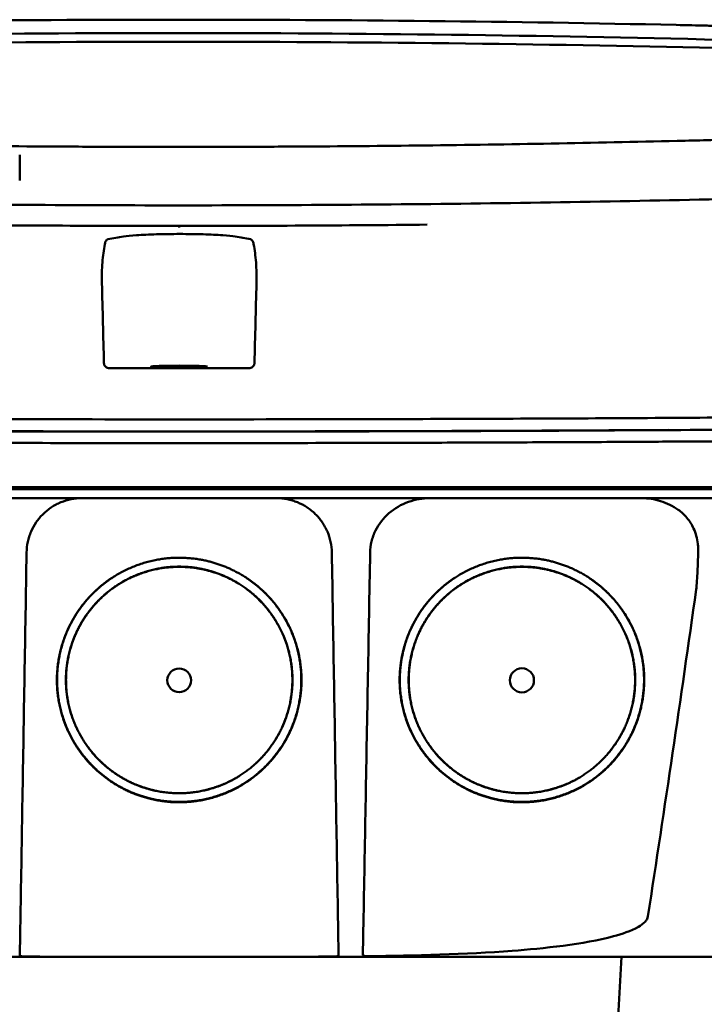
# Model space of a CAD drawing. Header units: millimetres. Extents: x 76 to 376, y 14 to 407.
# Tile 9 of 10: x 211 to 273, y 317 to 407. Entities that reach past the tile are written whole.
import ezdxf

# ---------------------------------------------------------------- set-up
doc = ezdxf.new("R2010")
doc.units = ezdxf.units.MM
doc.layers.add('Visible (ISO)', color=7, linetype='Continuous', lineweight=50)

msp = doc.modelspace()

# ---------------------------------------------------------------- linework, layer by layer
at = {"layer": 'Visible (ISO)'}
for p, q in [((225.209, 407.073), (225.45, 407.073)), ((225.69, 407.073), (225.45, 407.073)), ((270.755, 406.595), (270.747, 406.596)), ((271.563, 396.061), (271.555, 396.06)), ((163.889, 364.537), (225.532, 364.537)), ((225.532, 364.537), (287.175, 364.537)), ((265.139, 309.706), (265.772, 321.782))]:
    msp.add_line(p, q, dxfattribs=at)
for centre, major_axis, ratio, start_param, end_param in [((225.278, 377.849), (250.217, -0.007), 0.116796, 1.571075, 1.752137), ((225.621, 377.849), (250.217, 0.007), 0.116796, 1.389456, 1.570517), ((225.433, 380.84), (225.492, 0.002), 0.110939, 1.570719, 1.791596), ((225.455, 380.809), (-227.223, 0), 0.106767, 4.71241, 4.92951), ((225.467, 380.84), (225.492, -0.002), 0.110939, 1.349997, 1.570873), ((225.445, 380.809), (227.223, 0), 0.106767, 1.353676, 1.570775), ((225.447, 425.562), (250.111, 0.001), 0.14148, 4.711093, 4.712399), ((225.452, 425.562), (250.111, -0.001), 0.14148, 4.712379, 4.713685), ((225.533, 384.003), (253.534, 0), 0.034107, 4.687384, 4.712389), ((225.533, 384.003), (-253.534, 0), 0.034107, 1.570796, 1.595801)]:
    msp.add_ellipse(centre, major_axis=major_axis, ratio=ratio, start_param=start_param, end_param=end_param, dxfattribs=at)
for centre, major_axis, ratio in [((225.532, 375.503), (2.575, 0), 0.034053), ((225.532, 346.955), (0, 1.082), 0.999962), ((256.718, 346.955), (0, 1.097), 0.999962)]:
    msp.add_ellipse(centre, major_axis=major_axis, ratio=ratio, dxfattribs=at)
for points, degree, knots in [([(270.755, 406.595), (271.696, 406.575), (272.634, 406.554), (274.019, 406.522), (274.209, 406.517), (274.902, 406.501)], 3, [0, 0, 0, 0, 0.2875768, 0.2875768, 0.4241939, 0.4241939, 0.4241939, 0.4241939]), ([(179.344, 396.06), (186.965, 395.873), (194.6, 395.733), (206.138, 395.592), (209.985, 395.557), (215.771, 395.521), (217.706, 395.512), (221.488, 395.5), (223.302, 395.497), (225.201, 395.497)], 3, [0.000811, 0.000811, 0.000811, 0.000811, 2.334672, 2.334672, 3.49801, 3.49801, 4.08174, 4.08174, 4.638981, 4.638981, 4.638981, 4.638981]), ([(271.555, 396.06), (263.935, 395.873), (256.3, 395.733), (244.762, 395.592), (240.915, 395.557), (235.128, 395.521), (233.194, 395.512), (229.412, 395.5), (227.598, 395.497), (225.699, 395.497)], 3, [-4.786373, -4.786373, -4.786373, -4.786373, -2.390488, -2.390488, -1.196233, -1.196233, -0.59699, -0.59699, -0.02494, -0.02494, -0.02494, -0.02494]), ([(274.46, 396.132), (274.392, 396.13), (274.324, 396.128), (273.36, 396.105), (272.462, 396.083), (271.563, 396.061)], 3, [-0.2961372, -0.2961372, -0.2961372, -0.2961372, -0.2753203, -0.2753203, 0, 0, 0, 0]), ([(225.123, 390.177), (215.438, 390.178), (205.759, 390.245), (186.431, 390.51), (176.801, 390.709), (167.296, 390.973)], 3, [0.032666, 0.032666, 0.032666, 0.032666, 2.938218, 2.938218, 5.868286, 5.868286, 5.868286, 5.868286]), ([(225.776, 390.177), (235.461, 390.178), (245.14, 390.245), (264.469, 390.51), (274.098, 390.709), (283.603, 390.973)], 3, [-5.838765, -5.838765, -5.838765, -5.838765, -2.931647, -2.931647, 0, 0, 0, 0]), ([(225.533, 388.306), (225.533, 388.292), (225.533, 388.278), (225.533, 388.21), (225.533, 388.174), (225.533, 388.162), (225.533, 388.161), (225.533, 388.161)], 3, [-0.062804, -0.062804, -0.062804, -0.062804, -0.05139297, -0.05139297, 0, 0, 0.00065518, 0.00065518, 0.00065518, 0.00065518]), ([(219.038, 387.097), (219.01, 387.092), (218.983, 387.08), (218.927, 387.037), (218.899, 387.005), (218.85, 386.925), (218.828, 386.879), (218.79, 386.771), (218.773, 386.708), (218.76, 386.64)], 3, [0, 0, 0, 0, 0.02258089, 0.02258089, 0.04850306, 0.04850306, 0.07220962, 0.07220962, 0.09691216, 0.09691216, 0.09691216, 0.09691216]), ([(219.038, 387.097), (219.278, 387.138), (219.517, 387.18), (219.995, 387.263), (220.214, 387.305), (220.758, 387.389), (221.159, 387.429), (222.175, 387.498), (222.787, 387.526), (224.137, 387.564), (224.862, 387.573), (226.324, 387.572), (227.046, 387.562), (228.382, 387.522), (228.984, 387.493), (229.977, 387.423), (230.366, 387.383), (230.877, 387.298), (231.099, 387.258), (231.563, 387.177), (231.795, 387.137), (232.028, 387.097)], 3, [-2.057945, -2.057945, -2.057945, -2.057945, -1.863354, -1.863354, -1.669647, -1.669647, -1.459798, -1.459798, -1.242226, -1.242226, -1.02293, -1.02293, -0.803644, -0.803644, -0.586525, -0.586525, -0.377074, -0.377074, -0.18869, -0.18869, -0.000001, -0.000001, -0.000001, -0.000001]), ([(232.028, 387.097), (232.055, 387.092), (232.083, 387.08), (232.139, 387.037), (232.167, 387.005), (232.216, 386.925), (232.238, 386.879), (232.276, 386.771), (232.293, 386.708), (232.306, 386.64)], 3, [-0.09701105, -0.09701105, -0.09701105, -0.09701105, -0.07440711, -0.07440711, -0.0484585, -0.0484585, -0.02472775, -0.02472775, 0, 0, 0, 0]), ([(218.499, 383.097), (218.482, 383.741), (218.498, 384.377), (218.589, 385.571), (218.661, 386.125), (218.76, 386.64)], 3, [-0.3788311, -0.3788311, -0.3788311, -0.3788311, -0.1854285, -0.1854285, -0.0000079, -0.0000079, -0.0000079, -0.0000079]), ([(232.567, 383.097), (232.583, 383.741), (232.568, 384.377), (232.477, 385.571), (232.404, 386.125), (232.306, 386.64)], 3, [0, 0, 0, 0, 0.1942712, 0.1942712, 0.3805229, 0.3805229, 0.3805229, 0.3805229]), ([(219.194, 375.359), (219.134, 375.359), (219.073, 375.368), (218.955, 375.409), (218.903, 375.439), (218.806, 375.518), (218.768, 375.569), (218.725, 375.648), (218.711, 375.682), (218.693, 375.752), (218.688, 375.788), (218.687, 375.824)], 3, [-0.06079793, -0.06079793, -0.06079793, -0.06079793, -0.04978833, -0.04978833, -0.03793526, -0.03793526, -0.02182904, -0.02182904, -0.01094022, -0.01094022, 0, 0, 0, 0]), ([(231.872, 375.359), (231.932, 375.359), (231.993, 375.368), (232.111, 375.409), (232.162, 375.439), (232.26, 375.518), (232.298, 375.569), (232.341, 375.648), (232.354, 375.682), (232.373, 375.752), (232.378, 375.788), (232.379, 375.824)], 3, [0, 0, 0, 0, 0.0181194, 0.0181194, 0.0376152, 0.0376152, 0.0641029, 0.0641029, 0.0820224, 0.0820224, 0.1000128, 0.1000128, 0.1000128, 0.1000128]), ([(164.069, 370.961), (171.177, 370.9), (178.387, 370.85), (185.619, 370.81), (192.852, 370.771), (200.161, 370.742), (207.465, 370.724), (213.474, 370.709), (219.509, 370.702), (225.533, 370.702)], 3, [0, 0, 0, 0, 21.882576, 21.882576, 21.882576, 43.765152, 43.765152, 43.765152, 61.766885, 61.766885, 61.766885, 61.766885]), ([(286.997, 370.961), (279.889, 370.9), (272.679, 370.85), (265.447, 370.81), (258.214, 370.771), (250.905, 370.742), (243.601, 370.724), (237.592, 370.709), (231.557, 370.702), (225.533, 370.702)], 3, [0, 0, 0, 0, 21.882576, 21.882576, 21.882576, 43.765152, 43.765152, 43.765152, 61.766885, 61.766885, 61.766885, 61.766885]), ([(163.886, 369.854), (169.173, 369.809), (174.513, 369.769), (179.873, 369.735), (185.233, 369.701), (190.635, 369.673), (196.046, 369.651), (201.457, 369.629), (206.899, 369.613), (212.339, 369.604), (216.731, 369.596), (221.134, 369.592), (225.532, 369.592)], 3, [0, 0, 0, 0, 0.01635215, 0.01635215, 0.01635215, 0.03270429, 0.03270429, 0.03270429, 0.04905643, 0.04905643, 0.04905643, 0.06225952, 0.06225952, 0.06225952, 0.06225952]), ([(180.996, 369.737), (182.587, 369.727), (184.18, 369.718), (185.774, 369.71), (192.979, 369.672), (200.259, 369.644), (207.535, 369.626), (213.521, 369.612), (219.532, 369.605), (225.533, 369.605)], 3, [17.040997, 17.040997, 17.040997, 17.040997, 21.882576, 21.882576, 21.882576, 43.765152, 43.765152, 43.765152, 61.766885, 61.766885, 61.766885, 61.766885]), ([(225.532, 369.592), (229.93, 369.592), (234.333, 369.596), (238.725, 369.604), (244.165, 369.613), (249.607, 369.629), (255.018, 369.651), (260.429, 369.673), (265.831, 369.701), (271.191, 369.735), (275.694, 369.763), (280.182, 369.796), (284.637, 369.833), (285.486, 369.84), (286.333, 369.847), (287.179, 369.854)], 3, [0, 0, 0, 0, 0.01320302, 0.01320302, 0.01320302, 0.02955506, 0.02955506, 0.02955506, 0.04590711, 0.04590711, 0.04590711, 0.05964326, 0.05964326, 0.05964326, 0.06225916, 0.06225916, 0.06225916, 0.06225916]), ([(270.07, 369.737), (268.479, 369.727), (266.886, 369.718), (265.292, 369.71), (258.087, 369.672), (250.807, 369.644), (243.531, 369.626), (237.545, 369.612), (231.534, 369.605), (225.533, 369.605)], 3, [17.040997, 17.040997, 17.040997, 17.040997, 21.882576, 21.882576, 21.882576, 43.765152, 43.765152, 43.765152, 61.766885, 61.766885, 61.766885, 61.766885]), ([(163.644, 368.806), (163.712, 368.805), (163.803, 368.805), (163.998, 368.803), (164.087, 368.802), (164.353, 368.8), (164.531, 368.798), (165.063, 368.794), (165.419, 368.791), (166.485, 368.782), (167.197, 368.776), (169.336, 368.759), (170.765, 368.748), (175.063, 368.716), (177.94, 368.697), (182.751, 368.667), (184.68, 368.656), (189.19, 368.632), (191.773, 368.62), (196.949, 368.598), (199.542, 368.588), (206.029, 368.567), (209.929, 368.558), (215.782, 368.549), (217.733, 368.546), (221.633, 368.543), (223.583, 368.542), (225.532, 368.542)], 3, [-6.255822, -6.255822, -6.255822, -6.255822, -6.222837, -6.222837, -6.195433, -6.195433, -6.140619, -6.140619, -6.030972, -6.030972, -5.8116, -5.8116, -5.372567, -5.372567, -4.493566, -4.493566, -3.9071, -3.9071, -3.124844, -3.124844, -2.342742, -2.342742, -1.17034, -1.17034, -0.584842, -0.584842, 0, 0, 0, 0]), ([(225.532, 368.542), (227.482, 368.542), (229.432, 368.543), (233.333, 368.546), (235.284, 368.549), (241.138, 368.558), (245.038, 368.567), (251.527, 368.588), (254.12, 368.598), (259.297, 368.62), (261.879, 368.632), (266.389, 368.656), (268.317, 368.667), (273.127, 368.697), (276.003, 368.716), (280.3, 368.748), (281.729, 368.759), (283.867, 368.776), (284.579, 368.782), (285.646, 368.791), (286.001, 368.794), (286.534, 368.798), (286.711, 368.8), (286.977, 368.802), (287.066, 368.803), (287.261, 368.805), (287.352, 368.805), (287.421, 368.806)], 3, [-4.030061, -4.030061, -4.030061, -4.030061, -3.653231, -3.653231, -3.275977, -3.275977, -2.520565, -2.520565, -2.016634, -2.016634, -1.51279, -1.51279, -1.135053, -1.135053, -0.568897, -0.568897, -0.286119, -0.286119, -0.144824, -0.144824, -0.074201, -0.074201, -0.038896, -0.038896, -0.021246, -0.021246, 0, 0, 0, 0]), ([(303.604, 364.336), (303.604, 364.336), (303.575, 364.336), (303.426, 364.336), (303.26, 364.336), (302.746, 364.336), (302.376, 364.336), (301.664, 364.336), (301.392, 364.336), (300.769, 364.336), (300.415, 364.336), (299.619, 364.336), (299.174, 364.336), (298.554, 364.336), (298.292, 364.336), (298.086, 364.336), (298.013, 364.336), (297.805, 364.336), (297.66, 364.336), (297.411, 364.336), (297.321, 364.336), (297.077, 364.336), (296.914, 364.336), (296.556, 364.336), (296.36, 364.336), (295.979, 364.336), (295.799, 364.336), (295.339, 364.336), (295.05, 364.336), (294.53, 364.336), (294.305, 364.336), (293.845, 364.336), (293.61, 364.336), (293.219, 364.336), (293.067, 364.336), (292.722, 364.336), (292.527, 364.336), (292.069, 364.336), (291.805, 364.336), (291.363, 364.336), (291.19, 364.336), (290.621, 364.336), (290.218, 364.336), (288.476, 364.336), (287.749, 364.336), (283.387, 364.336), (280.885, 364.336), (276.02, 364.336), (273.659, 364.336), (266.859, 364.336), (262.406, 364.336), (255.98, 364.336), (254.02, 364.336), (250.221, 364.336), (248.384, 364.336), (244.817, 364.336), (243.089, 364.336), (234.877, 364.336), (228.381, 364.336), (219.446, 364.336), (217.006, 364.336), (210.298, 364.336), (206.033, 364.336), (200.183, 364.336), (198.589, 364.336), (194.212, 364.336), (191.432, 364.336), (184.496, 364.336), (180.349, 364.336), (172.088, 364.336), (167.976, 364.336), (163.889, 364.336)], 3, [4.259276, 4.259276, 4.259276, 4.259276, 4.670353, 4.670353, 5.333093, 5.333093, 6.087544, 6.087544, 6.48643, 6.48643, 6.916955, 6.916955, 7.375465, 7.375465, 7.508459, 7.508459, 7.569769, 7.569769, 7.664913, 7.664913, 7.713725, 7.713725, 7.791614, 7.791614, 7.873119, 7.873119, 7.940289, 7.940289, 8.037054, 8.037054, 8.105988, 8.105988, 8.173685, 8.173685, 8.21539, 8.21539, 8.267249, 8.267249, 8.334795, 8.334795, 8.377608, 8.377608, 8.47358, 8.47358, 8.783476, 8.783476, 9.196774, 9.196774, 9.584439, 9.584439, 10.310287, 10.310287, 10.628298, 10.628298, 10.925673, 10.925673, 11.204895, 11.204895, 12.251527, 12.251527, 12.644845, 12.644845, 13.333545, 13.333545, 13.591652, 13.591652, 14.043256, 14.043256, 14.721038, 14.721038, 15.399535, 15.399535, 15.399535, 15.399535]), ([(302.799, 363.531), (302.799, 363.531), (302.788, 363.531), (302.767, 363.531), (302.682, 363.531), (302.427, 363.531), (302.004, 363.531), (301.581, 363.531), (300.988, 363.531), (300.229, 363.531), (299.849, 363.531), (299.427, 363.531), (298.964, 363.531), (298.733, 363.531), (298.49, 363.531), (298.238, 363.531), (298.112, 363.531), (297.983, 363.531), (297.851, 363.531), (297.786, 363.531), (297.719, 363.531), (297.652, 363.531), (297.619, 363.531), (297.585, 363.531), (297.551, 363.531), (297.534, 363.531), (297.517, 363.531), (297.5, 363.531), (297.492, 363.531), (297.483, 363.531), (297.475, 363.531), (297.47, 363.531), (297.466, 363.531), (297.462, 363.531), (297.458, 363.531), (297.453, 363.531), (297.449, 363.531), (297.447, 363.531), (297.444, 363.531), (297.442, 363.531), (297.436, 363.531), (297.43, 363.531), (297.425, 363.531), (297.419, 363.531), (297.413, 363.531), (297.407, 363.531), (297.395, 363.531), (297.383, 363.531), (297.371, 363.531), (297.346, 363.531), (297.319, 363.531), (297.292, 363.531), (297.247, 363.531), (297.199, 363.531), (297.148, 363.531), (297.097, 363.531), (297.042, 363.531), (296.985, 363.531), (296.87, 363.531), (296.74, 363.531), (296.599, 363.531), (296.317, 363.531), (295.98, 363.531), (295.601, 363.531), (295.221, 363.531), (294.789, 363.531), (294.32, 363.531), (293.852, 363.531), (293.335, 363.531), (292.789, 363.531), (292.242, 363.531), (291.653, 363.531), (291.042, 363.531), (290.43, 363.531), (289.782, 363.531), (289.121, 363.531), (288.79, 363.531), (288.45, 363.531), (288.109, 363.531), (287.939, 363.531), (287.766, 363.531), (287.593, 363.531), (287.421, 363.531), (287.246, 363.531), (287.072, 363.531), (286.977, 363.531), (286.882, 363.531), (286.787, 363.531), (286.581, 363.531), (286.375, 363.531), (286.168, 363.531), (285.82, 363.531), (285.471, 363.531), (285.122, 363.531), (284.773, 363.531), (284.424, 363.531), (284.075, 363.531), (283.486, 363.531), (282.896, 363.531), (282.306, 363.531), (281.715, 363.531), (281.124, 363.531), (280.533, 363.531), (279.351, 363.531), (278.166, 363.531), (276.981, 363.531), (274.312, 363.531), (271.63, 363.531), (268.946, 363.531), (266.262, 363.531), (263.565, 363.531), (260.867, 363.531), (255.472, 363.531), (250.042, 363.531), (244.61, 363.531), (241.894, 363.531), (239.169, 363.531), (236.448, 363.531), (233.727, 363.531), (230.998, 363.531), (228.275, 363.531), (226.661, 363.531), (225.046, 363.531), (223.433, 363.531), (219.801, 363.531), (216.167, 363.531), (212.541, 363.531), (207.1, 363.531), (201.658, 363.531), (196.246, 363.531), (190.835, 363.531), (185.432, 363.531), (180.072, 363.531), (174.711, 363.531), (169.37, 363.531), (164.082, 363.531)], 3, [0.3330934, 0.3330934, 0.3330934, 0.3330934, 0.3372182, 0.3372182, 0.3372182, 0.3535986, 0.3535986, 0.3535986, 0.369979, 0.369979, 0.369979, 0.3781692, 0.3781692, 0.3781692, 0.3822643, 0.3822643, 0.3822643, 0.3843118, 0.3843118, 0.3843118, 0.3853356, 0.3853356, 0.3853356, 0.3858475, 0.3858475, 0.3858475, 0.3861034, 0.3861034, 0.3861034, 0.3862314, 0.3862314, 0.3862314, 0.3862954, 0.3862954, 0.3862954, 0.3863594, 0.3863594, 0.3863594, 0.3863968, 0.3863968, 0.3863968, 0.3864806, 0.3864806, 0.3864806, 0.3865644, 0.3865644, 0.3865644, 0.386732, 0.386732, 0.386732, 0.3870672, 0.3870672, 0.3870672, 0.3876065, 0.3876065, 0.3876065, 0.3881457, 0.3881457, 0.3881457, 0.3892243, 0.3892243, 0.3892243, 0.3913814, 0.3913814, 0.3913814, 0.3935385, 0.3935385, 0.3935385, 0.3956955, 0.3956955, 0.3956955, 0.3978526, 0.3978526, 0.3978526, 0.4000097, 0.4000097, 0.4000097, 0.4010883, 0.4010883, 0.4010883, 0.4016275, 0.4016275, 0.4016275, 0.4021668, 0.4021668, 0.4021668, 0.4024603, 0.4024603, 0.4024603, 0.4030994, 0.4030994, 0.4030994, 0.404178, 0.404178, 0.404178, 0.4052565, 0.4052565, 0.4052565, 0.4070765, 0.4070765, 0.4070765, 0.4088966, 0.4088966, 0.4088966, 0.4125367, 0.4125367, 0.4125367, 0.4207269, 0.4207269, 0.4207269, 0.4289171, 0.4289171, 0.4289171, 0.4452975, 0.4452975, 0.4452975, 0.4534877, 0.4534877, 0.4534877, 0.4616779, 0.4616779, 0.4616779, 0.4665313, 0.4665313, 0.4665313, 0.4774516, 0.4774516, 0.4774516, 0.493832, 0.493832, 0.493832, 0.5102124, 0.5102124, 0.5102124, 0.5265928, 0.5265928, 0.5265928, 0.5265928]), ([(211.643, 358.585), (211.649, 358.914), (211.686, 359.237), (211.754, 359.554), (211.788, 359.712), (211.829, 359.869), (211.879, 360.025), (211.928, 360.18), (211.986, 360.335), (212.05, 360.485), (212.179, 360.784), (212.335, 361.068), (212.518, 361.336), (212.701, 361.605), (212.913, 361.859), (213.144, 362.086), (213.376, 362.314), (213.627, 362.518), (213.9, 362.698), (214.036, 362.788), (214.178, 362.872), (214.322, 362.948), (214.466, 363.024), (214.613, 363.093), (214.763, 363.154), (215.062, 363.277), (215.374, 363.372), (215.696, 363.435), (216.018, 363.499), (216.344, 363.531), (216.673, 363.531)], 3, [0, 0, 0, 0, 0.00097301, 0.00097301, 0.00097301, 0.001459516, 0.001459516, 0.001459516, 0.001946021, 0.001946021, 0.001946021, 0.002919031, 0.002919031, 0.002919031, 0.003892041, 0.003892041, 0.003892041, 0.004865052, 0.004865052, 0.004865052, 0.005351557, 0.005351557, 0.005351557, 0.005838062, 0.005838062, 0.005838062, 0.006811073, 0.006811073, 0.006811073, 0.007784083, 0.007784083, 0.007784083, 0.007784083]), ([(234.392, 363.531), (234.72, 363.531), (235.044, 363.499), (235.362, 363.437), (235.521, 363.405), (235.678, 363.367), (235.835, 363.32), (235.991, 363.273), (236.147, 363.218), (236.298, 363.156), (236.599, 363.033), (236.886, 362.881), (237.157, 362.703), (237.428, 362.524), (237.686, 362.316), (237.917, 362.089), (238.149, 361.861), (238.357, 361.613), (238.541, 361.344), (238.634, 361.209), (238.72, 361.069), (238.799, 360.926), (238.877, 360.783), (238.948, 360.637), (239.012, 360.489), (239.14, 360.191), (239.24, 359.881), (239.309, 359.56), (239.378, 359.239), (239.415, 358.914), (239.421, 358.585)], 3, [0, 0, 0, 0, 0.00097301, 0.00097301, 0.00097301, 0.001459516, 0.001459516, 0.001459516, 0.001946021, 0.001946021, 0.001946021, 0.002919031, 0.002919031, 0.002919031, 0.003892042, 0.003892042, 0.003892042, 0.004865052, 0.004865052, 0.004865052, 0.005351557, 0.005351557, 0.005351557, 0.005838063, 0.005838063, 0.005838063, 0.006811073, 0.006811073, 0.006811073, 0.007784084, 0.007784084, 0.007784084, 0.007784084]), ([(242.909, 358.585), (242.915, 358.92), (242.957, 359.252), (243.117, 359.926), (243.24, 360.264), (243.696, 361.187), (244.114, 361.719), (245.139, 362.611), (245.741, 362.957), (247.023, 363.417), (247.694, 363.531), (248.367, 363.531)], 3, [0, 0, 0, 0, 0.10041, 0.10041, 0.2078888, 0.2078888, 0.4091061, 0.4091061, 0.6152542, 0.6152542, 0.8173443, 0.8173443, 0.8173443, 0.8173443]), ([(267.597, 363.531), (268.189, 363.531), (268.778, 363.443), (269.912, 363.09), (270.453, 362.825), (270.939, 362.479)], 3, [0, 0, 0, 0, 0.1800005, 0.1800005, 0.3619346, 0.3619346, 0.3619346, 0.3619346]), ([(270.939, 362.478), (271.231, 362.27), (271.496, 362.025), (271.973, 361.453), (272.178, 361.126), (272.541, 360.331), (272.667, 359.862), (272.739, 359.251), (272.749, 359.126), (272.764, 358.803), (272.761, 358.701), (272.758, 358.585)], 3, [-0.2784628, -0.2784628, -0.2784628, -0.2784628, -0.2136443, -0.2136443, -0.1445804, -0.1445804, -0.0574908, -0.0574908, -0.0349911, -0.0349911, -0.0000013, -0.0000013, -0.0000013, -0.0000013]), ([(211.089, 325.472), (211.149, 329.034), (211.208, 332.597), (211.268, 336.16), (211.331, 339.898), (211.393, 343.635), (211.456, 347.373), (211.518, 351.11), (211.581, 354.848), (211.643, 358.585)], 3, [0, 0, 0, 0, 0.01069712, 0.01069712, 0.01069712, 0.02191844, 0.02191844, 0.02191844, 0.03313976, 0.03313976, 0.03313976, 0.03313976]), ([(239.975, 325.472), (239.915, 329.034), (239.856, 332.597), (239.796, 336.16), (239.734, 339.898), (239.671, 343.635), (239.609, 347.373), (239.546, 351.11), (239.483, 354.848), (239.421, 358.585)], 3, [0, 0, 0, 0, 0.01069712, 0.01069712, 0.01069712, 0.02191844, 0.02191844, 0.02191844, 0.03313976, 0.03313976, 0.03313976, 0.03313976]), ([(242.307, 325.472), (242.372, 329.035), (242.437, 332.598), (242.501, 336.161), (242.569, 339.898), (242.637, 343.636), (242.705, 347.373), (242.773, 351.11), (242.841, 354.848), (242.909, 358.585)], 3, [0, 0, 0, 0, 0.01069712, 0.01069712, 0.01069712, 0.02191761, 0.02191761, 0.02191761, 0.03313809, 0.03313809, 0.03313809, 0.03313809]), ([(272.758, 358.585), (272.743, 358.035), (272.723, 357.443), (272.673, 356.371), (272.632, 355.636), (272.571, 355.206)], 3, [-0.2674541, -0.2674541, -0.2674541, -0.2674541, -0.1303688, -0.1303688, 0, 0, 0, 0]), ([(224.774, 335.882), (222.612, 336.029), (219.644, 337.469), (217.13, 339.409), (214.895, 343.028), (214.219, 347.256), (215.107, 351.472), (217.032, 354.26), (219.542, 356.636), (223.555, 358.11), (225.532, 358.112)], 2, [0.03560307, 0.03560307, 0.03560307, 0.03986703, 0.04212932, 0.04613179, 0.05049764, 0.05455738, 0.0589676, 0.061257, 0.06577034, 0.06967442, 0.06967442, 0.06967442]), ([(225.532, 358.112), (227.515, 358.109), (230.428, 357.04), (233.621, 355.057), (236.167, 350.938), (236.845, 346.708), (235.957, 342.493), (233.864, 339.464), (231.027, 337.041), (226.857, 335.74), (224.774, 335.882)], 2, [0, 0, 0, 0.0039085, 0.00614105, 0.0112872, 0.01565801, 0.01972235, 0.02413756, 0.02700351, 0.03149281, 0.03560307, 0.03560307, 0.03560307]), ([(255.96, 335.882), (253.798, 336.029), (250.83, 337.469), (248.315, 339.409), (246.081, 343.027), (245.405, 347.256), (246.293, 351.472), (248.218, 354.26), (250.728, 356.636), (254.741, 358.11), (256.718, 358.112)], 2, [0.03560342, 0.03560342, 0.03560342, 0.03986742, 0.04212974, 0.04613224, 0.05049814, 0.05455792, 0.05896818, 0.0612576, 0.06577099, 0.0696751, 0.0696751, 0.0696751]), ([(256.718, 358.112), (258.701, 358.109), (261.614, 357.04), (264.807, 355.057), (267.353, 350.938), (268.031, 346.708), (267.143, 342.493), (265.05, 339.464), (262.213, 337.041), (258.043, 335.74), (255.96, 335.882)], 2, [0, 0, 0, 0.00390854, 0.00614111, 0.01128731, 0.01565816, 0.01972254, 0.0241378, 0.02700377, 0.03149312, 0.03560342, 0.03560342, 0.03560342]), ([(223.356, 336.914), (222.152, 337.171), (220.077, 338.178), (217.748, 339.976), (215.678, 343.327), (215.051, 347.245), (215.875, 351.15), (217.658, 353.733), (219.983, 355.934), (223.701, 357.299), (225.532, 357.301)], 2, [0.5336888, 0.5336888, 0.5336888, 0.5719427, 0.604431, 0.6619095, 0.7246066, 0.7829077, 0.8462418, 0.8791193, 0.9439344, 1, 1, 1]), ([(224.831, 336.707), (222.829, 336.844), (220.082, 338.176), (217.754, 339.973), (215.686, 343.322), (215.06, 347.236), (215.882, 351.138), (217.664, 353.719), (219.987, 355.918), (223.702, 357.282), (225.532, 357.284)], 2, [0.03301206, 0.03301206, 0.03301206, 0.03696934, 0.03906893, 0.04278352, 0.04683537, 0.05060313, 0.05469615, 0.05682088, 0.06100961, 0.0646329, 0.0646329, 0.0646329]), ([(225.532, 357.284), (227.368, 357.281), (230.064, 356.292), (233.02, 354.456), (235.376, 350.644), (236.003, 346.729), (235.181, 342.827), (233.245, 340.023), (230.618, 337.78), (226.758, 336.576), (224.831, 336.707)], 2, [0, 0, 0, 0.00362406, 0.00569414, 0.01046578, 0.0145185, 0.01828706, 0.02238095, 0.02503833, 0.02920093, 0.03301206, 0.03301206, 0.03301206]), ([(225.532, 357.301), (227.369, 357.298), (230.067, 356.308), (233.026, 354.471), (235.384, 350.655), (236.012, 346.737), (235.189, 342.832), (233.251, 340.026), (230.622, 337.781), (228.148, 337.009), (227.686, 336.91)], 2, [0, 0, 0, 0.0560656, 0.0880905, 0.1619095, 0.2246066, 0.2829077, 0.3462418, 0.3873524, 0.4517493, 0.4663542, 0.4663542, 0.4663542]), ([(254.542, 336.914), (253.338, 337.171), (251.263, 338.178), (248.934, 339.976), (246.864, 343.327), (246.237, 347.245), (247.061, 351.15), (248.844, 353.733), (251.169, 355.934), (254.887, 357.299), (256.718, 357.301)], 2, [0.5336886, 0.5336886, 0.5336886, 0.5719427, 0.604431, 0.6619095, 0.7246066, 0.7829077, 0.8462418, 0.8791193, 0.9439344, 1, 1, 1]), ([(256.017, 336.707), (254.015, 336.844), (251.268, 338.176), (248.941, 339.973), (246.872, 343.322), (246.246, 347.236), (247.069, 351.138), (248.85, 353.718), (251.173, 355.918), (254.888, 357.282), (256.718, 357.284)], 2, [0.03301165, 0.03301165, 0.03301165, 0.03696888, 0.03906844, 0.04278299, 0.04683479, 0.0506025, 0.05469547, 0.05682018, 0.06100885, 0.06463209, 0.06463209, 0.06463209]), ([(256.718, 357.284), (258.554, 357.281), (261.249, 356.292), (264.206, 354.456), (266.562, 350.644), (267.189, 346.729), (266.367, 342.827), (264.43, 340.023), (261.804, 337.78), (257.944, 336.576), (256.017, 336.707)], 2, [0, 0, 0, 0.00362402, 0.00569407, 0.01046565, 0.01451832, 0.01828683, 0.02238068, 0.02503802, 0.02920056, 0.03301165, 0.03301165, 0.03301165]), ([(256.718, 357.301), (258.555, 357.298), (261.253, 356.308), (264.212, 354.471), (266.57, 350.655), (267.198, 346.737), (266.375, 342.832), (264.437, 340.026), (261.808, 337.781), (259.334, 337.009), (258.872, 336.91)], 2, [0, 0, 0, 0.0560656, 0.0880905, 0.1619095, 0.2246066, 0.2829077, 0.3462418, 0.3873524, 0.4517493, 0.4663544, 0.4663544, 0.4663544]), ([(224.775, 335.914), (222.615, 336.061), (219.651, 337.499), (217.141, 339.437), (214.909, 343.05), (214.233, 347.273), (215.121, 351.483), (217.043, 354.268), (218.608, 355.749), (219.42, 356.284)], 2, [0.510709, 0.510709, 0.510709, 0.5719427, 0.604431, 0.6619095, 0.7246066, 0.7829077, 0.8462418, 0.8791193, 0.9072211, 0.9072211, 0.9072211]), ([(231.653, 356.275), (233.694, 354.929), (236.153, 350.95), (236.83, 346.726), (235.943, 342.516), (233.853, 339.491), (231.02, 337.071), (226.855, 335.772), (224.775, 335.914)], 2, [0.0925625, 0.0925625, 0.0925625, 0.1619095, 0.2246066, 0.2829077, 0.3462418, 0.3873524, 0.4517493, 0.510709, 0.510709, 0.510709]), ([(255.961, 335.914), (253.801, 336.061), (250.837, 337.499), (248.327, 339.437), (246.095, 343.05), (245.419, 347.273), (246.307, 351.483), (248.229, 354.268), (249.794, 355.749), (250.606, 356.284)], 2, [0.510709, 0.510709, 0.510709, 0.5719427, 0.604431, 0.6619095, 0.7246066, 0.7829077, 0.8462418, 0.8791193, 0.9072206, 0.9072206, 0.9072206]), ([(262.839, 356.275), (264.88, 354.929), (267.339, 350.95), (268.016, 346.726), (267.129, 342.516), (265.039, 339.491), (262.206, 337.071), (258.041, 335.772), (255.961, 335.914)], 2, [0.092563, 0.092563, 0.092563, 0.1619095, 0.2246066, 0.2829077, 0.3462418, 0.3873524, 0.4517493, 0.510709, 0.510709, 0.510709]), ([(272.571, 355.206), (271.872, 350.249), (271.157, 345.284), (269.697, 335.38), (268.949, 330.418), (268.184, 325.472)], 3, [0.000001, 0.000001, 0.000001, 0.000001, 1.501899, 1.501899, 3.003575, 3.003575, 3.003575, 3.003575]), ([(211.03, 321.929), (211.032, 322.039), (211.035, 322.209), (211.042, 322.656), (211.047, 322.93), (211.056, 323.48), (211.062, 323.824), (211.076, 324.671), (211.082, 325.07), (211.089, 325.472)], 3, [0.0000009, 0.0000009, 0.0000009, 0.0000009, 0.1209094, 0.1209094, 0.2421411, 0.2421411, 0.3316895, 0.3316895, 0.4035331, 0.4035331, 0.4035331, 0.4035331]), ([(239.975, 325.472), (239.981, 325.136), (239.986, 324.832), (240.003, 323.828), (240.008, 323.484), (240.018, 322.933), (240.022, 322.658), (240.03, 322.21), (240.032, 322.039), (240.034, 321.929)], 3, [0.0000023, 0.0000023, 0.0000023, 0.0000023, 0.100716, 0.100716, 0.1889665, 0.1889665, 0.3090142, 0.3090142, 0.4287244, 0.4287244, 0.4287244, 0.4287244]), ([(242.244, 321.976), (242.247, 322.127), (242.25, 322.334), (242.257, 322.728), (242.262, 323), (242.272, 323.537), (242.278, 323.872), (242.296, 324.853), (242.301, 325.147), (242.307, 325.472)], 3, [0.000001, 0.000001, 0.000001, 0.000001, 0.1446056, 0.1446056, 0.3400085, 0.3400085, 0.4829484, 0.4829484, 0.644726, 0.644726, 0.644726, 0.644726]), ([(268.184, 325.472), (268.172, 325.4), (268.161, 325.342), (268.054, 325.143), (267.993, 325.062), (267.758, 324.805), (267.53, 324.647), (266.665, 324.144), (265.779, 323.858), (262.363, 322.931), (258.625, 322.55), (251.63, 322.028), (246.841, 321.91), (242.787, 321.854)], 3, [0.000002, 0.000002, 0.000002, 0.000002, 0.021884, 0.021884, 0.038756, 0.038756, 0.081654, 0.081654, 0.210186, 0.210186, 0.690298, 0.690298, 1.410084, 1.410084, 1.410084, 1.410084]), ([(225.532, 321.782), (221.396, 321.782), (215.199, 321.782), (207.982, 321.782), (204.892, 321.782), (202.832, 321.782), (201.802, 321.782), (198.718, 321.782), (195.639, 321.782), (192.564, 321.782), (190.516, 321.782), (189.491, 321.782), (184.383, 321.782), (180.313, 321.782), (176.26, 321.782)], 3, [0, 0, 0, 0, 0.25, 0.375, 0.4375, 0.4375, 0.5, 0.5, 0.625, 0.6875, 0.6875, 0.75, 0.75, 1, 1, 1, 1]), ([(211.03, 321.929), (211.03, 321.919), (211.033, 321.909), (211.049, 321.891), (211.06, 321.882), (211.1, 321.862), (211.132, 321.853), (211.21, 321.837), (211.253, 321.832), (211.351, 321.823), (211.406, 321.82), (211.476, 321.818), (211.49, 321.818), (211.513, 321.818), (211.522, 321.817), (211.531, 321.817)], 3, [0.0000011, 0.0000011, 0.0000011, 0.0000011, 0.011161, 0.011161, 0.02268936, 0.02268936, 0.04008791, 0.04008791, 0.05617947, 0.05617947, 0.07342915, 0.07342915, 0.07748189, 0.07748189, 0.08025593, 0.08025593, 0.08025593, 0.08025593]), ([(225.532, 321.784), (223.549, 321.784), (220.779, 321.785), (216.291, 321.792), (213.837, 321.8), (211.531, 321.817)], 3, [0, 0, 0, 0, 0.595007, 0.595007, 1.188218, 1.188218, 1.188218, 1.188218]), ([(239.533, 321.817), (237.227, 321.8), (234.773, 321.792), (230.285, 321.785), (227.515, 321.784), (225.532, 321.784)], 3, [0.000001, 0.000001, 0.000001, 0.000001, 0.691835, 0.691835, 1.385765, 1.385765, 1.385765, 1.385765]), ([(274.804, 321.782), (272.778, 321.782), (270.747, 321.782), (268.712, 321.782), (268.526, 321.782), (268.339, 321.782), (268.153, 321.782), (266.305, 321.782), (264.453, 321.782), (262.595, 321.782), (260.549, 321.782), (258.501, 321.782), (256.45, 321.782), (255.425, 321.782), (254.399, 321.782), (253.372, 321.782), (252.903, 321.782), (252.433, 321.782), (251.963, 321.782), (251.406, 321.782), (250.849, 321.782), (250.29, 321.782), (248.135, 321.782), (245.977, 321.782), (243.821, 321.782), (241.104, 321.782), (238.379, 321.782), (235.658, 321.782), (234.449, 321.782), (233.238, 321.782), (232.028, 321.782), (231.423, 321.782), (230.818, 321.782), (230.212, 321.782), (229.607, 321.782), (229.002, 321.782), (228.397, 321.782), (228.038, 321.782), (227.679, 321.782), (227.321, 321.782), (226.962, 321.782), (226.603, 321.782), (226.245, 321.782), (226.007, 321.782), (225.77, 321.782), (225.532, 321.782)], 3, [0, 0, 0, 0, 0.125, 0.125, 0.125, 0.1364517, 0.1364517, 0.1364517, 0.25, 0.25, 0.25, 0.375, 0.375, 0.375, 0.4375, 0.4375, 0.4375, 0.4660904, 0.4660904, 0.4660904, 0.5, 0.5, 0.5, 0.6308834, 0.6308834, 0.6308834, 0.7957727, 0.7957727, 0.7957727, 0.8690401, 0.8690401, 0.8690401, 0.9056613, 0.9056613, 0.9056613, 0.942271, 0.942271, 0.942271, 0.9639594, 0.9639594, 0.9639594, 0.9856424, 0.9856424, 0.9856424, 1, 1, 1, 1]), ([(239.533, 321.817), (239.542, 321.817), (239.552, 321.818), (239.574, 321.818), (239.588, 321.818), (239.658, 321.82), (239.713, 321.823), (239.811, 321.832), (239.854, 321.837), (239.931, 321.853), (239.964, 321.862), (240.004, 321.882), (240.016, 321.891), (240.031, 321.909), (240.034, 321.919), (240.034, 321.929)], 3, [0.000001, 0.000001, 0.000001, 0.000001, 0.00277805, 0.00277805, 0.00682498, 0.00682498, 0.02399934, 0.02399934, 0.04009071, 0.04009071, 0.05747065, 0.05747065, 0.06901362, 0.06901362, 0.080186, 0.080186, 0.080186, 0.080186]), ([(242.244, 321.976), (242.244, 321.965), (242.247, 321.955), (242.262, 321.934), (242.274, 321.925), (242.317, 321.901), (242.357, 321.888), (242.455, 321.87), (242.513, 321.863), (242.643, 321.855), (242.715, 321.853), (242.787, 321.854)], 3, [0.00000001, 0.00000001, 0.00000001, 0.00000001, 0.01067062, 0.01067062, 0.02195436, 0.02195436, 0.04196292, 0.04196292, 0.06222203, 0.06222203, 0.08389165, 0.08389165, 0.08389165, 0.08389165])]:
    msp.add_open_spline(points, degree=degree, knots=knots, dxfattribs=at)
for points in [[(225.201, 395.497), (225.284, 395.497), (225.367, 395.497), (225.45, 395.497)], [(225.699, 395.497), (225.616, 395.497), (225.533, 395.497), (225.45, 395.497)], [(211.017, 394.763), (211.017, 393.99), (211.017, 393.215), (211.017, 392.442)], [(225.45, 388.306), (217.943, 388.306), (210.44, 388.344), (202.966, 388.42)], [(225.45, 388.306), (233.009, 388.306), (240.563, 388.345), (248.089, 388.422)], [(218.687, 375.824), (218.624, 378.248), (218.562, 380.673), (218.499, 383.097)], [(232.379, 375.824), (232.442, 378.248), (232.504, 380.673), (232.567, 383.097)]]:
    msp.add_open_spline(points, degree=3, dxfattribs=at)

doc.saveas('drawing.dxf')
